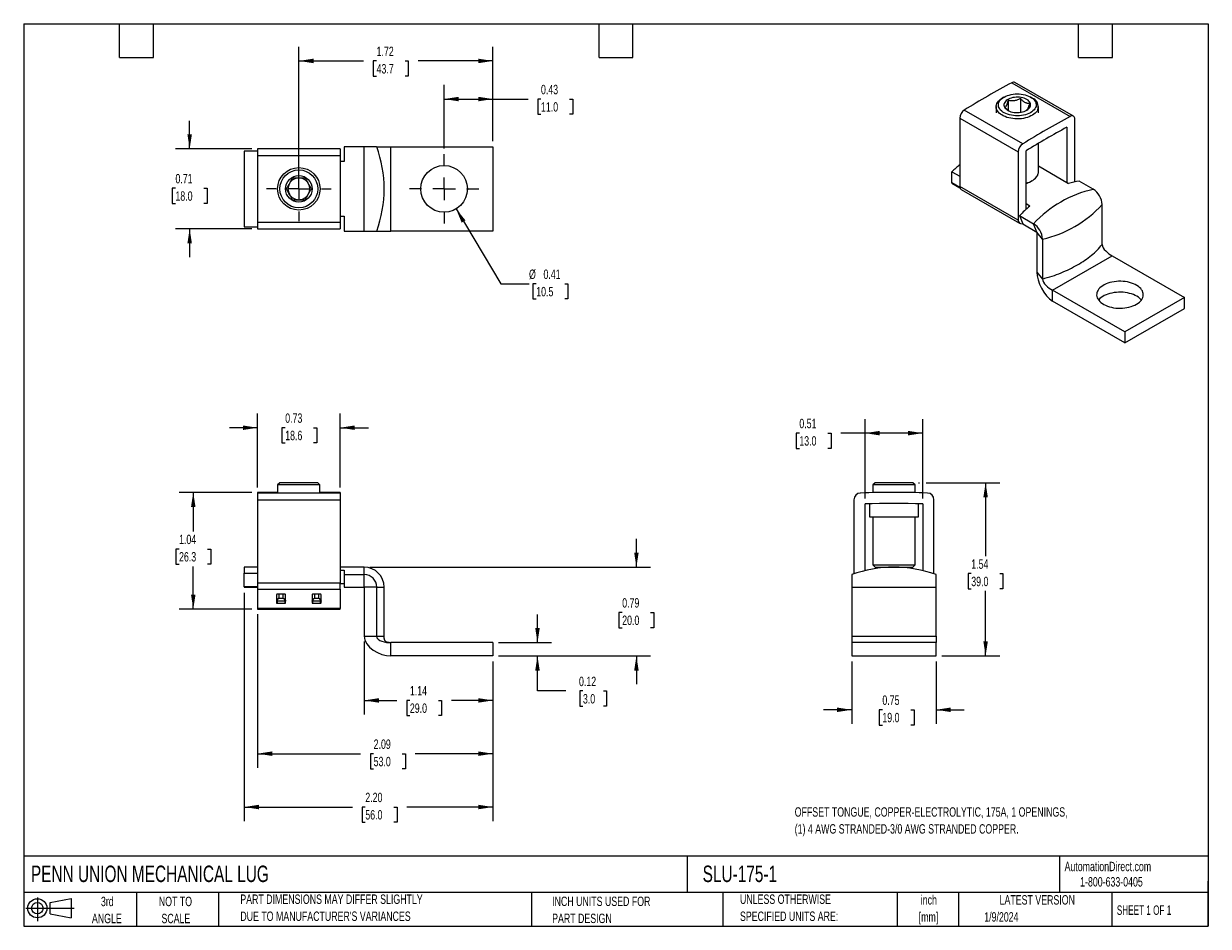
# Model space of a CAD drawing. Header units: inches. Extents: x 0.2 to 10.8, y 0.2 to 8.2.
import ezdxf

# ---------------------------------------------------------------- set-up
doc = ezdxf.new("R2010")
doc.units = ezdxf.units.IN
doc.header["$MEASUREMENT"] = 0
doc.linetypes.add('CENTERX2', pattern=[0.8, 0.5, -0.1, 0.1, -0.1])
doc.layers.add('CENTER', color=40, linetype='CENTERX2')
doc.layers.add('SLD-DEFPOINTS', color=7, linetype='Continuous')
doc.layers.add('DIMENSIONS', color=140, linetype='Continuous', lineweight=25)
doc.layers.add('TEXT', color=140, linetype='Continuous', lineweight=25)
doc.styles.add('SLDTEXTSTYLE0', font='TXT', dxfattribs={"width": 0.7})
doc.styles.add('SLDTEXTSTYLE1', font='TXT', dxfattribs={"width": 0.65})
doc.dimstyles.new('SLDDIMSTYLE0', dxfattribs={"dimtxt": 0.084961, "dimasz": 0.13, "dimexe": 0, "dimexo": 0.0625, "dimgap": 0.02124, "dimtad": 0, "dimtih": 1, "dimtoh": 1, "dimrnd": 1e-09, "dimdsep": 46, "dimtxsty": 'SLDTEXTSTYLE0', "dimsah": 1, "dimcen": 0.09, "dimadec": 0, "dimazin": 2, "dimtfac": 1, "dimtmove": 0, "dimatfit": 0, "dimfxl": 0, "dimfrac": 2, "dimtolj": 1, "dimtzin": 12, "dimarcsym": 0})
doc.dimstyles.new('SLDDIMSTYLE1', dxfattribs={"dimtxt": 0.084961, "dimasz": 0.13, "dimexe": 0, "dimexo": 0.0625, "dimgap": 0.02124, "dimtad": 0, "dimtih": 1, "dimtoh": 1, "dimrnd": 1e-09, "dimzin": 12, "dimdsep": 46, "dimtxsty": 'SLDTEXTSTYLE0', "dimsah": 1, "dimcen": 0.09, "dimadec": 0, "dimazin": 3, "dimtfac": 1, "dimtofl": 0, "dimtmove": 0, "dimatfit": 3, "dimfxl": 0, "dimfrac": 2, "dimtolj": 1, "dimtzin": 12, "dimarcsym": 0})
doc.dimstyles.new('SLDDIMSTYLE2', dxfattribs={"dimtxt": 0.084961, "dimasz": 0.13, "dimexe": 0, "dimexo": 0.0625, "dimgap": 0.02124, "dimtad": 0, "dimtih": 1, "dimtoh": 1, "dimrnd": 1e-09, "dimzin": 4, "dimdsep": 46, "dimtxsty": 'SLDTEXTSTYLE0', "dimsah": 1, "dimcen": 0.09, "dimadec": 0, "dimazin": 1, "dimtfac": 1, "dimtofl": 0, "dimtmove": 0, "dimatfit": 3, "dimfxl": 0, "dimfrac": 2, "dimtolj": 1, "dimtzin": 12, "dimarcsym": 0})
doc.dimstyles.new('SLDDIMSTYLE3', dxfattribs={"dimtxt": 0.084961, "dimasz": 0.13, "dimexe": 0, "dimexo": 0.0625, "dimgap": 0.02124, "dimtad": 0, "dimtih": 1, "dimtoh": 1, "dimrnd": 1e-09, "dimdsep": 46, "dimtxsty": 'SLDTEXTSTYLE0', "dimsah": 1, "dimcen": 0.09, "dimadec": 0, "dimazin": 2, "dimtfac": 1, "dimtofl": 0, "dimtmove": 0, "dimatfit": 3, "dimfxl": 0, "dimfrac": 2, "dimtolj": 1, "dimtzin": 12, "dimarcsym": 0})
doc.dimstyles.new('SLDDIMSTYLE4', dxfattribs={"dimtxt": 0.084961, "dimasz": 0.13, "dimexe": 0, "dimexo": 0.0625, "dimgap": 0.02124, "dimtad": 0, "dimtih": 1, "dimtoh": 1, "dimrnd": 1e-09, "dimdsep": 46, "dimtxsty": 'SLDTEXTSTYLE0', "dimsah": 1, "dimcen": 0, "dimadec": 0, "dimazin": 2, "dimtfac": 1, "dimtofl": 0, "dimtmove": 0, "dimatfit": 3, "dimfxl": 0, "dimfrac": 2, "dimtolj": 1, "dimtzin": 12, "dimarcsym": 0})

# ---------------------------------------------------------------- blocks, each defined once
blk = doc.blocks.new('Block11')
at = {"color": 7, "linetype": 'Continuous', "lineweight": 18}
for p, q in [((0, 0.113), (0.428, 0.113)), ((0.102, 0.209), (0.102, 0)), ((0.216, 0.164), (0.401, 0.198)), ((0.216, 0.063), (0.216, 0.164)), ((0.401, 0.198), (0.401, 0.029)), ((0.216, 0.063), (0.401, 0.029))]:
    blk.add_line(p, q, dxfattribs=at)
for radius in [0.0846, 0.0506]:
    blk.add_circle((0.102, 0.113), radius, dxfattribs=at)
blk = doc.blocks.new('Block12')
at = {"layer": 'SLD-DEFPOINTS'}
blk.add_blockref('Block11', (0, 0), dxfattribs=at)
blk = doc.blocks.new('_D')
at = {"layer": 'DIMENSIONS'}
for p, q in [((2.323, 4.14), (2.323, 4.794)), ((3.055, 4.14), (3.055, 4.794)), ((2.323, 4.669), (2.073, 4.669)), ((2.568, 4.669), (2.539, 4.669)), ((2.539, 4.669), (2.539, 4.534)), ((2.82, 4.669), (2.849, 4.669)), ((2.849, 4.669), (2.849, 4.534)), ((3.055, 4.669), (3.305, 4.669)), ((2.539, 4.534), (2.568, 4.534)), ((2.849, 4.534), (2.82, 4.534))]:
    blk.add_line(p, q, dxfattribs=at)
for points in [[(2.323, 4.669), (2.193, 4.689), (2.193, 4.649)], [(3.055, 4.669), (3.185, 4.649), (3.185, 4.689)]]:
    blk.add_solid(points, dxfattribs=at)
at = {"layer": 'DIMENSIONS', "char_height": 0.0833, "attachment_point": 1, "style": 'SLDTEXTSTYLE0'}
for s, insert in [('0.73', (2.568, 4.796)), ('18.6', (2.568, 4.642))]:
    blk.add_mtext(s, dxfattribs=dict(at, insert=insert))
blk = doc.blocks.new('_D_1')
at = {"layer": 'DIMENSIONS'}
for p, q in [((2.273, 4.096), (1.628, 4.096)), ((1.753, 4.096), (1.753, 3.748)), ((1.627, 3.594), (1.599, 3.594)), ((1.599, 3.594), (1.599, 3.459)), ((1.88, 3.594), (1.908, 3.594)), ((1.908, 3.594), (1.908, 3.459)), ((1.599, 3.459), (1.627, 3.459)), ((1.753, 3.06), (1.753, 3.44)), ((1.908, 3.459), (1.88, 3.459)), ((2.273, 3.06), (1.628, 3.06))]:
    blk.add_line(p, q, dxfattribs=at)
for points in [[(1.753, 4.096), (1.733, 3.966), (1.773, 3.966)], [(1.753, 3.06), (1.773, 3.19), (1.733, 3.19)]]:
    blk.add_solid(points, dxfattribs=at)
at = {"layer": 'DIMENSIONS', "char_height": 0.0833, "attachment_point": 1, "style": 'SLDTEXTSTYLE0'}
for s, insert in [('1.04', (1.627, 3.721)), ('26.3', (1.627, 3.567))]:
    blk.add_mtext(s, dxfattribs=dict(at, insert=insert))
blk = doc.blocks.new('_D_2')
at = {"layer": 'DIMENSIONS'}
for p, q in [((4.804, 2.764), (4.804, 3.014)), ((4.459, 2.764), (4.929, 2.764)), ((4.459, 2.646), (4.929, 2.646)), ((4.804, 2.336), (4.804, 2.646)), ((5.054, 2.336), (4.804, 2.336)), ((5.207, 2.336), (5.178, 2.336)), ((5.178, 2.336), (5.178, 2.201)), ((5.389, 2.336), (5.417, 2.336)), ((5.417, 2.336), (5.417, 2.201)), ((5.178, 2.201), (5.207, 2.201)), ((5.417, 2.201), (5.389, 2.201))]:
    blk.add_line(p, q, dxfattribs=at)
for points in [[(4.804, 2.764), (4.824, 2.894), (4.784, 2.894)], [(4.804, 2.646), (4.784, 2.516), (4.824, 2.516)]]:
    blk.add_solid(points, dxfattribs=at)
at = {"layer": 'DIMENSIONS', "char_height": 0.0833, "attachment_point": 1, "style": 'SLDTEXTSTYLE0'}
for s, insert in [('0.12', (5.172, 2.462)), ('3.0', (5.207, 2.308))]:
    blk.add_mtext(s, dxfattribs=dict(at, insert=insert))
blk = doc.blocks.new('_D_3')
at = {"layer": 'DIMENSIONS'}
for p, q in [((5.681, 3.433), (5.681, 3.683)), ((3.318, 3.433), (5.806, 3.433)), ((5.555, 3.031), (5.526, 3.031)), ((5.526, 3.031), (5.526, 2.896)), ((5.807, 3.031), (5.836, 3.031)), ((5.836, 3.031), (5.836, 2.896)), ((5.526, 2.896), (5.555, 2.896)), ((5.836, 2.896), (5.807, 2.896)), ((4.459, 2.646), (5.806, 2.646)), ((5.681, 2.646), (5.681, 2.396))]:
    blk.add_line(p, q, dxfattribs=at)
for points in [[(5.681, 3.433), (5.701, 3.563), (5.661, 3.563)], [(5.681, 2.646), (5.661, 2.516), (5.701, 2.516)]]:
    blk.add_solid(points, dxfattribs=at)
at = {"layer": 'DIMENSIONS', "char_height": 0.0833, "attachment_point": 1, "style": 'SLDTEXTSTYLE0'}
for s, insert in [('0.79', (5.555, 3.158)), ('20.0', (5.555, 3.004))]:
    blk.add_mtext(s, dxfattribs=dict(at, insert=insert))
blk = doc.blocks.new('_D_4')
at = {"layer": 'DIMENSIONS'}
for p, q in [((3.268, 2.773), (3.268, 2.127)), ((4.409, 2.596), (4.409, 2.127)), ((3.268, 2.252), (3.558, 2.252)), ((3.673, 2.252), (3.645, 2.252)), ((3.645, 2.252), (3.645, 2.117)), ((3.926, 2.252), (3.954, 2.252)), ((3.954, 2.252), (3.954, 2.117)), ((4.409, 2.252), (4.041, 2.252)), ((3.645, 2.117), (3.673, 2.117)), ((3.954, 2.117), (3.926, 2.117))]:
    blk.add_line(p, q, dxfattribs=at)
for points in [[(3.268, 2.252), (3.398, 2.232), (3.398, 2.272)], [(4.409, 2.252), (4.279, 2.272), (4.279, 2.232)]]:
    blk.add_solid(points, dxfattribs=at)
at = {"layer": 'DIMENSIONS', "char_height": 0.0833, "attachment_point": 1, "style": 'SLDTEXTSTYLE0'}
for s, insert in [('1.14', (3.673, 2.379)), ('29.0', (3.673, 2.225))]:
    blk.add_mtext(s, dxfattribs=dict(at, insert=insert))
blk = doc.blocks.new('_D_5')
at = {"layer": 'DIMENSIONS'}
for p, q in [((2.323, 3.018), (2.323, 1.655)), ((4.409, 2.596), (4.409, 1.655)), ((2.323, 1.78), (3.236, 1.78)), ((3.352, 1.78), (3.323, 1.78)), ((3.323, 1.78), (3.323, 1.645)), ((3.604, 1.78), (3.633, 1.78)), ((3.633, 1.78), (3.633, 1.645)), ((4.409, 1.78), (3.719, 1.78)), ((3.323, 1.645), (3.352, 1.645)), ((3.633, 1.645), (3.604, 1.645))]:
    blk.add_line(p, q, dxfattribs=at)
for points in [[(2.323, 1.78), (2.453, 1.76), (2.453, 1.8)], [(4.409, 1.78), (4.279, 1.8), (4.279, 1.76)]]:
    blk.add_solid(points, dxfattribs=at)
at = {"layer": 'DIMENSIONS', "char_height": 0.0833, "attachment_point": 1, "style": 'SLDTEXTSTYLE0'}
for s, insert in [('2.09', (3.352, 1.906)), ('53.0', (3.352, 1.752))]:
    blk.add_mtext(s, dxfattribs=dict(at, insert=insert))
blk = doc.blocks.new('_D_6')
at = {"layer": 'DIMENSIONS'}
for p, q in [((2.205, 3.206), (2.205, 1.182)), ((4.409, 2.596), (4.409, 1.182)), ((2.205, 1.307), (3.163, 1.307)), ((3.278, 1.307), (3.25, 1.307)), ((3.25, 1.307), (3.25, 1.172)), ((3.531, 1.307), (3.559, 1.307)), ((3.559, 1.307), (3.559, 1.172)), ((4.409, 1.307), (3.646, 1.307)), ((3.25, 1.172), (3.278, 1.172)), ((3.559, 1.172), (3.531, 1.172))]:
    blk.add_line(p, q, dxfattribs=at)
for points in [[(2.205, 1.307), (2.335, 1.287), (2.335, 1.327)], [(4.409, 1.307), (4.279, 1.327), (4.279, 1.287)]]:
    blk.add_solid(points, dxfattribs=at)
at = {"layer": 'DIMENSIONS', "char_height": 0.0833, "attachment_point": 1, "style": 'SLDTEXTSTYLE0'}
for s, insert in [('2.20', (3.278, 1.434)), ('56.0', (3.278, 1.28))]:
    blk.add_mtext(s, dxfattribs=dict(at, insert=insert))
blk = doc.blocks.new('_D_7')
at = {"layer": 'DIMENSIONS'}
for p, q in [((7.708, 4.043), (7.708, 4.746)), ((8.219, 4.043), (8.219, 4.746)), ((7.125, 4.621), (7.097, 4.621)), ((7.097, 4.621), (7.097, 4.486)), ((7.378, 4.621), (7.406, 4.621)), ((7.406, 4.621), (7.406, 4.486)), ((7.708, 4.621), (7.493, 4.621)), ((8.219, 4.621), (7.708, 4.621)), ((7.097, 4.486), (7.125, 4.486)), ((7.406, 4.486), (7.378, 4.486))]:
    blk.add_line(p, q, dxfattribs=at)
for points in [[(7.708, 4.621), (7.838, 4.601), (7.838, 4.641)], [(8.219, 4.621), (8.089, 4.641), (8.089, 4.601)]]:
    blk.add_solid(points, dxfattribs=at)
at = {"layer": 'DIMENSIONS', "char_height": 0.0833, "attachment_point": 1, "style": 'SLDTEXTSTYLE0'}
for s, insert in [('0.51', (7.125, 4.748)), ('13.0', (7.125, 4.594))]:
    blk.add_mtext(s, dxfattribs=dict(at, insert=insert))
blk = doc.blocks.new('_D_8')
at = {"layer": 'DIMENSIONS'}
for p, q in [((7.589, 2.596), (7.589, 2.044)), ((8.337, 2.596), (8.337, 2.044)), ((7.589, 2.169), (7.339, 2.169)), ((7.861, 2.169), (7.833, 2.169)), ((7.833, 2.169), (7.833, 2.034)), ((8.114, 2.169), (8.142, 2.169)), ((8.142, 2.169), (8.142, 2.034)), ((8.337, 2.169), (8.587, 2.169)), ((7.833, 2.034), (7.861, 2.034)), ((8.142, 2.034), (8.114, 2.034))]:
    blk.add_line(p, q, dxfattribs=at)
for points in [[(7.589, 2.169), (7.459, 2.189), (7.459, 2.149)], [(8.337, 2.169), (8.467, 2.149), (8.467, 2.189)]]:
    blk.add_solid(points, dxfattribs=at)
at = {"layer": 'DIMENSIONS', "char_height": 0.0833, "attachment_point": 1, "style": 'SLDTEXTSTYLE0'}
for s, insert in [('0.75', (7.861, 2.296)), ('19.0', (7.861, 2.142))]:
    blk.add_mtext(s, dxfattribs=dict(at, insert=insert))
blk = doc.blocks.new('_D_9')
at = {"layer": 'DIMENSIONS'}
for p, q in [((8.181, 4.181), (8.189, 4.181)), ((8.249, 4.181), (8.901, 4.181)), ((8.776, 4.181), (8.776, 3.53)), ((8.649, 3.376), (8.621, 3.376)), ((8.621, 3.376), (8.621, 3.241)), ((8.902, 3.376), (8.93, 3.376)), ((8.93, 3.376), (8.93, 3.241)), ((8.621, 3.241), (8.649, 3.241)), ((8.776, 2.646), (8.776, 3.222)), ((8.93, 3.241), (8.902, 3.241)), ((8.387, 2.646), (8.901, 2.646))]:
    blk.add_line(p, q, dxfattribs=at)
for points in [[(8.776, 4.181), (8.756, 4.051), (8.796, 4.051)], [(8.776, 2.646), (8.796, 2.776), (8.756, 2.776)]]:
    blk.add_solid(points, dxfattribs=at)
at = {"layer": 'DIMENSIONS', "char_height": 0.0833, "attachment_point": 1, "style": 'SLDTEXTSTYLE0'}
for s, insert in [('1.54', (8.649, 3.502)), ('39.0', (8.649, 3.348))]:
    blk.add_mtext(s, dxfattribs=dict(at, insert=insert))
blk = doc.blocks.new('_D_10')
at = {"layer": 'DIMENSIONS'}
for p, q in [((3.976, 7.143), (3.976, 7.707)), ((4.409, 7.21), (4.409, 7.707)), ((3.976, 7.582), (4.409, 7.582)), ((4.409, 7.582), (4.72, 7.582)), ((4.835, 7.582), (4.807, 7.582)), ((4.807, 7.582), (4.807, 7.447)), ((5.088, 7.582), (5.116, 7.582)), ((5.116, 7.582), (5.116, 7.447)), ((4.807, 7.447), (4.835, 7.447)), ((5.116, 7.447), (5.088, 7.447))]:
    blk.add_line(p, q, dxfattribs=at)
for points in [[(3.976, 7.582), (4.106, 7.562), (4.106, 7.602)], [(4.409, 7.582), (4.279, 7.602), (4.279, 7.562)]]:
    blk.add_solid(points, dxfattribs=at)
at = {"layer": 'DIMENSIONS', "char_height": 0.0833, "attachment_point": 1, "style": 'SLDTEXTSTYLE0'}
for s, insert in [('0.43', (4.835, 7.708)), ('11.0', (4.835, 7.554))]:
    blk.add_mtext(s, dxfattribs=dict(at, insert=insert))
blk = doc.blocks.new('_D_11')
at = {"layer": 'DIMENSIONS'}
for p, q in [((2.689, 6.836), (2.689, 8.045)), ((4.409, 7.21), (4.409, 8.045)), ((2.689, 7.92), (3.263, 7.92)), ((3.378, 7.92), (3.349, 7.92)), ((3.349, 7.92), (3.349, 7.785)), ((3.63, 7.92), (3.659, 7.92)), ((3.659, 7.92), (3.659, 7.785)), ((4.409, 7.92), (3.745, 7.92)), ((3.349, 7.785), (3.378, 7.785)), ((3.659, 7.785), (3.63, 7.785))]:
    blk.add_line(p, q, dxfattribs=at)
for points in [[(2.689, 7.92), (2.819, 7.9), (2.819, 7.94)], [(4.409, 7.92), (4.279, 7.94), (4.279, 7.9)]]:
    blk.add_solid(points, dxfattribs=at)
at = {"layer": 'DIMENSIONS', "char_height": 0.0833, "attachment_point": 1, "style": 'SLDTEXTSTYLE0'}
for s, insert in [('1.72', (3.378, 8.046)), ('43.7', (3.378, 7.892))]:
    blk.add_mtext(s, dxfattribs=dict(at, insert=insert))
blk = doc.blocks.new('_D_12')
at = {"layer": 'DIMENSIONS'}
for p, q in [((4.082, 6.609), (4.479, 5.945)), ((4.479, 5.945), (4.729, 5.945)), ((4.793, 5.945), (4.764, 5.945)), ((4.764, 5.945), (4.764, 5.81)), ((5.045, 5.945), (5.074, 5.945)), ((5.074, 5.945), (5.074, 5.81)), ((4.764, 5.81), (4.793, 5.81)), ((5.074, 5.81), (5.045, 5.81))]:
    blk.add_line(p, q, dxfattribs=at)
blk.add_solid([(4.082, 6.609), (4.132, 6.487), (4.166, 6.507)], dxfattribs=at)
at = {"layer": 'DIMENSIONS', "char_height": 0.0833, "attachment_point": 1, "style": 'SLDTEXTSTYLE0'}
for s, insert in [('%%c', (4.729, 6.071)), ('0.41', (4.857, 6.071)), ('10.5', (4.793, 5.917))]:
    blk.add_mtext(s, dxfattribs=dict(at, insert=insert))
blk = doc.blocks.new('_D_13')
at = {"layer": 'DIMENSIONS'}
for p, q in [((1.721, 7.14), (1.721, 7.39)), ((2.273, 7.14), (1.596, 7.14)), ((1.595, 6.792), (1.566, 6.792)), ((1.566, 6.792), (1.566, 6.657)), ((1.847, 6.792), (1.876, 6.792)), ((1.876, 6.792), (1.876, 6.657)), ((1.566, 6.657), (1.595, 6.657)), ((1.876, 6.657), (1.847, 6.657)), ((2.273, 6.432), (1.596, 6.432)), ((1.721, 6.432), (1.721, 6.182))]:
    blk.add_line(p, q, dxfattribs=at)
for points in [[(1.721, 7.14), (1.741, 7.27), (1.701, 7.27)], [(1.721, 6.432), (1.701, 6.302), (1.741, 6.302)]]:
    blk.add_solid(points, dxfattribs=at)
at = {"layer": 'DIMENSIONS', "char_height": 0.0833, "attachment_point": 1, "style": 'SLDTEXTSTYLE0'}
for s, insert in [('0.71', (1.595, 6.918)), ('18.0', (1.595, 6.764))]:
    blk.add_mtext(s, dxfattribs=dict(at, insert=insert))
blk = doc.blocks.new('SW_CENTERMARKSYMBOL_0')
at = {"layer": 'CENTER', "color": 0}
for p, q in [((0, 0.2), (0, 0.307)), ((-0.2, 0), (-0.307, 0)), ((0, 0), (-0.1, 0)), ((0, 0), (0, 0.1)), ((0, 0), (0, -0.1)), ((0, 0), (0.1, 0)), ((0.2, 0), (0.307, 0)), ((0, -0.2), (0, -0.307))]:
    blk.add_line(p, q, dxfattribs=at)
blk = doc.blocks.new('SW_CENTERMARKSYMBOL_1')
at = {"layer": 'CENTER', "color": 0}
for p, q in [((0, 0.2), (0, 0.2875)), ((-0.2, 0), (-0.2875, 0)), ((0, 0), (-0.1, 0)), ((0, 0), (0, 0.1)), ((0, 0), (0, -0.1)), ((0, 0), (0.1, 0)), ((0.2, 0), (0.2875, 0)), ((0, -0.2), (0, -0.2875))]:
    blk.add_line(p, q, dxfattribs=at)

msp = doc.modelspace()

# ---------------------------------------------------------------- linework, layer by layer
for p, q in [((9.008, 7.727), (9.526, 7.428)), ((9.554, 7.43), (9.036, 7.729)), ((8.938, 7.599), (8.924, 7.591)), ((8.978, 7.481), (8.978, 7.571)), ((9.086, 7.587), (9.086, 7.464)), ((9.189, 7.591), (9.175, 7.599)), ((9.105, 7.185), (8.587, 7.484)), ((8.869, 7.515), (8.869, 7.46)), ((9.244, 7.46), (9.244, 7.515)), ((8.547, 7.413), (9.065, 7.114)), ((8.547, 7.413), (8.547, 6.808)), ((9.566, 6.847), (9.566, 7.403)), ((9.497, 7.332), (9.497, 6.841)), ((3.055, 7.14), (2.323, 7.14)), ((2.323, 7.14), (2.323, 7.083)), ((3.055, 7.14), (3.055, 7.083)), ((3.09, 7.16), (3.09, 7.028)), ((3.268, 7.16), (3.09, 7.16)), ((3.268, 6.412), (3.268, 7.16)), ((3.378, 7.16), (3.268, 7.16)), ((3.504, 6.412), (3.504, 7.16)), ((3.504, 7.16), (4.409, 7.16)), ((4.409, 7.16), (4.409, 6.412)), ((9.244, 6.936), (9.244, 7.189)), ((2.205, 7.121), (2.205, 6.451)), ((2.323, 7.121), (2.205, 7.121)), ((2.323, 7.083), (3.055, 7.083)), ((2.323, 7.083), (2.323, 6.488)), ((3.055, 7.083), (3.055, 6.488)), ((9.065, 7.114), (9.065, 6.509)), ((9.135, 6.605), (9.135, 7.123)), ((3.09, 7.028), (3.055, 7.028)), ((8.478, 6.938), (8.547, 6.898)), ((8.478, 6.839), (8.478, 6.938)), ((9.512, 6.832), (9.244, 6.987)), ((8.548, 6.798), (8.478, 6.839)), ((8.478, 6.839), (8.478, 6.837)), ((8.478, 6.837), (8.549, 6.796)), ((9.175, 6.851), (9.189, 6.859)), ((9.73, 6.782), (9.605, 6.854)), ((9.065, 6.509), (8.547, 6.808)), ((8.559, 6.781), (9.077, 6.482)), ((9.135, 6.655), (9.169, 6.635)), ((9.809, 6.293), (9.809, 6.646)), ((3.055, 6.544), (3.09, 6.544)), ((3.09, 6.544), (3.09, 6.412)), ((9.076, 6.549), (9.201, 6.477)), ((9.076, 6.549), (9.105, 6.475)), ((2.205, 6.451), (2.323, 6.451)), ((3.055, 6.488), (2.323, 6.488)), ((2.323, 6.488), (2.323, 6.432)), ((2.323, 6.432), (3.055, 6.432)), ((3.055, 6.488), (3.055, 6.432)), ((3.09, 6.412), (3.268, 6.412)), ((3.268, 6.412), (3.378, 6.412)), ((4.409, 6.412), (3.504, 6.412)), ((9.086, 6.479), (9.104, 6.477)), ((9.105, 6.475), (9.23, 6.403)), ((9.23, 6.403), (9.201, 6.477)), ((9.28, 6.341), (9.23, 6.403)), ((9.23, 6.403), (9.23, 6.049)), ((9.28, 6.341), (9.28, 5.987)), ((9.368, 5.888), (9.897, 6.193)), ((9.897, 6.193), (10.538, 5.824)), ((9.23, 6.049), (9.28, 5.987)), ((9.368, 5.792), (9.368, 5.888)), ((10.009, 5.518), (9.368, 5.888)), ((10.009, 5.422), (9.368, 5.792)), ((10.538, 5.824), (10.009, 5.518)), ((10.538, 5.727), (10.538, 5.824)), ((10.009, 5.422), (10.538, 5.727)), ((10.009, 5.518), (10.009, 5.422)), ((2.501, 4.096), (2.323, 4.096)), ((2.323, 4.096), (2.323, 4.09)), ((2.521, 4.181), (2.501, 4.162)), ((2.501, 4.162), (2.501, 4.096)), ((2.876, 4.162), (2.501, 4.162)), ((2.543, 4.181), (2.521, 4.181)), ((2.857, 4.181), (2.543, 4.181)), ((2.876, 4.162), (2.857, 4.181)), ((2.876, 4.096), (2.876, 4.162)), ((3.055, 4.096), (2.876, 4.096)), ((3.055, 4.096), (3.055, 4.09)), ((7.796, 4.181), (7.776, 4.162)), ((7.776, 4.162), (7.776, 4.094)), ((8.057, 4.162), (7.776, 4.162)), ((8.131, 4.181), (7.796, 4.181)), ((8.151, 4.162), (8.057, 4.162)), ((8.151, 4.162), (8.131, 4.181)), ((8.151, 4.094), (8.151, 4.162)), ((3.055, 4.09), (2.323, 4.09)), ((2.323, 4.09), (2.323, 4.031)), ((2.323, 4.031), (3.055, 4.031)), ((2.323, 4.031), (2.323, 3.29)), ((3.055, 4.09), (3.055, 4.031)), ((3.055, 4.031), (3.055, 3.29)), ((7.609, 4.031), (7.609, 3.374)), ((7.708, 3.403), (7.708, 3.993)), ((7.747, 3.994), (7.747, 3.879)), ((8.18, 3.879), (8.18, 3.994)), ((8.219, 3.993), (8.219, 3.403)), ((8.318, 3.374), (8.318, 4.031)), ((7.747, 3.879), (8.18, 3.879)), ((7.776, 3.879), (7.776, 3.453)), ((8.151, 3.453), (8.151, 3.879)), ((2.323, 3.433), (2.205, 3.433)), ((2.205, 3.433), (2.205, 3.381)), ((2.205, 3.381), (2.323, 3.381)), ((2.205, 3.259), (2.205, 3.381)), ((3.268, 3.433), (3.055, 3.433)), ((3.055, 3.406), (3.09, 3.406)), ((3.09, 3.406), (3.09, 3.367)), ((3.09, 3.367), (3.09, 3.256)), ((3.09, 3.367), (3.268, 3.367)), ((3.268, 3.367), (3.268, 3.433)), ((3.268, 3.256), (3.268, 3.367)), ((7.589, 3.367), (7.589, 3.256)), ((7.776, 3.453), (7.796, 3.433)), ((7.776, 3.453), (8.057, 3.453)), ((7.796, 3.433), (8.047, 3.433)), ((8.047, 3.433), (8.131, 3.433)), ((8.057, 3.453), (8.151, 3.453)), ((8.131, 3.433), (8.151, 3.453)), ((8.337, 3.256), (8.337, 3.367)), ((2.205, 3.259), (2.205, 3.256)), ((2.323, 3.259), (2.205, 3.259)), ((2.205, 3.256), (2.323, 3.256)), ((3.055, 3.29), (2.323, 3.29)), ((2.323, 3.29), (2.323, 3.239)), ((3.055, 3.239), (3.055, 3.29)), ((3.09, 3.284), (3.055, 3.284)), ((3.09, 3.256), (3.268, 3.256)), ((3.268, 3.256), (3.268, 2.823)), ((3.378, 3.256), (3.268, 3.256)), ((3.378, 3.256), (3.378, 2.823)), ((3.378, 3.256), (3.445, 3.256)), ((3.445, 2.823), (3.445, 3.256)), ((7.589, 3.256), (7.589, 2.823)), ((7.589, 3.256), (8.337, 3.256)), ((8.337, 2.823), (8.337, 3.256)), ((2.323, 3.239), (3.055, 3.239)), ((2.323, 3.239), (2.323, 3.068)), ((2.492, 3.191), (2.492, 3.116)), ((2.567, 3.193), (2.496, 3.193)), ((2.512, 3.193), (2.512, 3.158)), ((2.512, 3.158), (2.551, 3.158)), ((2.551, 3.158), (2.551, 3.193)), ((2.571, 3.116), (2.571, 3.191)), ((2.807, 3.191), (2.807, 3.116)), ((2.882, 3.193), (2.811, 3.193)), ((2.827, 3.193), (2.827, 3.158)), ((2.827, 3.158), (2.866, 3.158)), ((2.866, 3.158), (2.866, 3.193)), ((2.886, 3.116), (2.886, 3.191)), ((3.055, 3.239), (3.055, 3.068)), ((3.055, 3.068), (2.323, 3.068)), ((2.323, 3.068), (2.323, 3.06)), ((2.323, 3.06), (3.055, 3.06)), ((2.496, 3.131), (2.496, 3.114)), ((2.567, 3.131), (2.496, 3.131)), ((2.496, 3.114), (2.567, 3.114)), ((2.567, 3.114), (2.567, 3.131)), ((2.811, 3.131), (2.811, 3.114)), ((2.882, 3.131), (2.811, 3.131)), ((2.811, 3.114), (2.882, 3.114)), ((2.882, 3.114), (2.882, 3.131)), ((3.055, 3.06), (3.055, 3.068)), ((3.268, 2.823), (3.378, 2.823)), ((3.504, 2.646), (3.504, 2.764)), ((4.409, 2.764), (3.504, 2.764)), ((4.409, 2.764), (4.409, 2.646)), ((7.589, 2.764), (7.589, 2.646)), ((8.337, 2.764), (7.589, 2.764)), ((8.337, 2.646), (8.337, 2.764)), ((4.409, 2.646), (3.504, 2.646)), ((7.589, 2.646), (8.337, 2.646))]:
    msp.add_line(p, q)
at = {"flags": 128}
for points in [[(9.238, 7.487), (9.232, 7.476), (9.224, 7.466), (9.215, 7.457), (9.204, 7.448), (9.191, 7.439), (9.178, 7.432), (9.162, 7.425), (9.146, 7.419), (9.129, 7.415), (9.111, 7.411), (9.093, 7.408), (9.074, 7.407), (9.055, 7.406), (9.036, 7.407), (9.017, 7.409), (8.999, 7.412), (8.981, 7.415), (8.964, 7.42), (8.948, 7.426), (8.933, 7.433), (8.92, 7.441), (8.907, 7.449), (8.897, 7.458), (8.888, 7.468), (8.88, 7.478), (8.875, 7.488), (8.871, 7.499), (8.869, 7.51), (8.87, 7.521), (8.872, 7.532), (8.876, 7.543), (8.881, 7.553), (8.889, 7.563), (8.898, 7.573), (8.909, 7.582), (8.922, 7.59), (8.924, 7.591)], [(8.895, 7.556), (8.9, 7.566), (8.908, 7.575), (8.917, 7.584), (8.928, 7.593), (8.94, 7.6), (8.954, 7.607), (8.969, 7.613), (8.985, 7.618), (9.002, 7.622), (9.019, 7.625), (9.037, 7.627), (9.055, 7.627), (9.073, 7.627), (9.091, 7.625), (9.109, 7.623), (9.126, 7.619), (9.142, 7.614), (9.157, 7.608), (9.171, 7.602), (9.184, 7.594), (9.195, 7.586), (9.204, 7.577), (9.212, 7.567), (9.218, 7.557), (9.222, 7.547), (9.224, 7.537), (9.224, 7.526), (9.223, 7.516), (9.219, 7.506), (9.213, 7.496), (9.206, 7.486), (9.196, 7.477), (9.186, 7.469), (9.173, 7.461), (9.159, 7.454), (9.144, 7.448), (9.129, 7.443), (9.112, 7.439), (9.094, 7.436), (9.076, 7.434), (9.058, 7.434), (9.04, 7.434), (9.022, 7.436), (9.005, 7.439), (8.988, 7.442), (8.971, 7.447), (8.956, 7.453), (8.942, 7.46), (8.93, 7.467), (8.919, 7.476), (8.909, 7.484), (8.901, 7.494), (8.895, 7.504), (8.891, 7.514), (8.889, 7.524), (8.889, 7.535), (8.891, 7.545), (8.895, 7.556)], [(9.171, 7.513), (9.174, 7.522), (9.175, 7.53), (9.174, 7.539), (9.171, 7.548), (9.166, 7.556), (9.16, 7.564), (9.152, 7.571), (9.142, 7.578), (9.131, 7.584), (9.118, 7.589), (9.105, 7.593), (9.091, 7.596), (9.076, 7.598), (9.061, 7.599), (9.046, 7.599), (9.031, 7.597), (9.016, 7.595), (9.003, 7.591), (8.99, 7.587), (8.978, 7.581), (8.967, 7.575), (8.958, 7.568), (8.951, 7.561), (8.945, 7.552), (8.941, 7.544), (8.939, 7.535), (8.939, 7.527), (8.941, 7.518), (8.944, 7.509), (8.95, 7.501), (8.957, 7.494), (8.966, 7.487), (8.977, 7.48), (8.989, 7.475), (9.001, 7.47), (9.015, 7.467), (9.03, 7.464), (9.045, 7.463), (9.06, 7.462), (9.075, 7.463), (9.09, 7.465), (9.104, 7.468), (9.117, 7.472), (9.13, 7.477), (9.141, 7.483), (9.151, 7.49), (9.159, 7.497), (9.166, 7.505), (9.171, 7.513)], [(10.113, 5.763), (10.127, 5.772), (10.139, 5.781), (10.149, 5.791), (10.157, 5.801), (10.164, 5.812), (10.169, 5.823), (10.172, 5.835), (10.174, 5.846), (10.173, 5.858), (10.17, 5.869), (10.166, 5.881), (10.159, 5.891), (10.151, 5.902), (10.141, 5.912), (10.13, 5.921), (10.117, 5.93), (10.102, 5.938), (10.086, 5.945), (10.07, 5.951), (10.052, 5.957), (10.033, 5.961), (10.014, 5.964), (9.994, 5.966), (9.975, 5.967), (9.955, 5.967), (9.935, 5.966), (9.915, 5.963), (9.896, 5.96), (9.878, 5.955), (9.86, 5.95), (9.844, 5.943), (9.828, 5.936), (9.814, 5.928), (9.801, 5.919), (9.79, 5.91), (9.781, 5.899), (9.773, 5.889), (9.767, 5.878), (9.763, 5.866), (9.761, 5.855), (9.76, 5.843), (9.762, 5.832), (9.766, 5.821), (9.771, 5.81), (9.779, 5.799), (9.788, 5.789), (9.798, 5.779), (9.811, 5.77), (9.824, 5.761), (9.84, 5.754), (9.856, 5.747), (9.873, 5.741), (9.891, 5.737), (9.91, 5.733), (9.93, 5.73), (9.95, 5.729), (9.97, 5.728), (9.989, 5.729), (10.009, 5.731), (10.029, 5.734), (10.047, 5.738), (10.065, 5.743), (10.082, 5.749), (10.098, 5.756), (10.113, 5.763)], [(10.156, 5.8), (10.151, 5.806), (10.141, 5.816), (10.13, 5.825), (10.117, 5.834), (10.102, 5.842), (10.086, 5.849), (10.07, 5.855), (10.052, 5.86), (10.033, 5.864), (10.014, 5.868), (9.994, 5.87), (9.975, 5.871), (9.955, 5.87), (9.935, 5.869), (9.915, 5.867), (9.896, 5.863), (9.878, 5.859), (9.86, 5.853), (9.844, 5.847), (9.828, 5.84), (9.814, 5.832), (9.801, 5.823), (9.79, 5.813), (9.781, 5.803), (9.778, 5.8)], [(2.496, 3.193), (2.495, 3.193), (2.494, 3.193), (2.494, 3.193), (2.493, 3.192), (2.493, 3.192), (2.492, 3.192), (2.492, 3.191), (2.492, 3.191)], [(2.571, 3.191), (2.571, 3.191), (2.57, 3.192), (2.57, 3.192), (2.57, 3.192), (2.569, 3.193), (2.568, 3.193), (2.568, 3.193), (2.567, 3.193)], [(2.811, 3.193), (2.81, 3.193), (2.809, 3.193), (2.809, 3.193), (2.808, 3.192), (2.808, 3.192), (2.807, 3.192), (2.807, 3.191), (2.807, 3.191)], [(2.886, 3.191), (2.886, 3.191), (2.885, 3.192), (2.885, 3.192), (2.885, 3.192), (2.884, 3.193), (2.883, 3.193), (2.883, 3.193), (2.882, 3.193)], [(2.492, 3.133), (2.492, 3.133), (2.492, 3.133), (2.493, 3.132), (2.493, 3.132), (2.494, 3.132), (2.494, 3.131), (2.495, 3.131), (2.496, 3.131)], [(2.492, 3.116), (2.492, 3.116), (2.492, 3.115), (2.493, 3.115), (2.493, 3.115), (2.494, 3.115), (2.494, 3.114), (2.495, 3.114), (2.496, 3.114)], [(2.567, 3.131), (2.568, 3.131), (2.568, 3.131), (2.569, 3.132), (2.57, 3.132), (2.57, 3.132), (2.57, 3.133), (2.571, 3.133), (2.571, 3.133)], [(2.567, 3.114), (2.568, 3.114), (2.568, 3.114), (2.569, 3.115), (2.57, 3.115), (2.57, 3.115), (2.57, 3.115), (2.571, 3.116), (2.571, 3.116)], [(2.807, 3.133), (2.807, 3.133), (2.807, 3.133), (2.808, 3.132), (2.808, 3.132), (2.809, 3.132), (2.809, 3.131), (2.81, 3.131), (2.811, 3.131)], [(2.807, 3.116), (2.807, 3.116), (2.807, 3.115), (2.808, 3.115), (2.808, 3.115), (2.809, 3.115), (2.809, 3.114), (2.81, 3.114), (2.811, 3.114)], [(2.882, 3.131), (2.883, 3.131), (2.883, 3.131), (2.884, 3.132), (2.885, 3.132), (2.885, 3.132), (2.885, 3.133), (2.886, 3.133), (2.886, 3.133)], [(2.882, 3.114), (2.883, 3.114), (2.883, 3.114), (2.884, 3.115), (2.885, 3.115), (2.885, 3.115), (2.885, 3.115), (2.886, 3.116), (2.886, 3.116)]]:
    msp.add_lwpolyline(points, dxfattribs=at)
for centre, radius in [((2.689, 6.786), 0.188), ((2.689, 6.786), 0.168), ((3.976, 6.786), 0.207), ((2.689, 6.786), 0.118)]:
    msp.add_circle(centre, radius)
for centre, radius, start, end in [((12.506, 1.182), 7.421, 118.1216, 121.873), ((9.024, 7.703), 0.0287, 64.9817, 123.3978), ((9.16, 7.514), 0.0824, 340.4965, 69.2862), ((8.638, 7.409), 0.0912, 123.9522, 177.2981), ((13.024, 0.883), 7.421, 118.1216, 121.873), ((9.541, 7.408), 0.0255, 350.3003, 125.9396), ((12.978, 0.883), 7.329, 118.3636, 121.631), ((2.356, 6.786), 1.089, 339.9139, 20.0861), ((9.156, 7.11), 0.0912, 123.9522, 177.2981), ((9.463, 5.902), 1.43, 129.8414, 133.5783), ((9.178, 6.936), 0.066, 334.5706, 359.7358), ((2.689, 6.786), 0.0965, 150, 210), ((2.689, 6.786), 0.0965, 90, 150), ((2.689, 6.786), 0.0965, 30, 90), ((2.689, 6.786), 0.0965, 330, 30), ((9.108, 6.988), 0.153, 280.168, 328.4752), ((9.08, 7.018), 0.192, 286.397, 299.6281), ((9.705, 6.224), 0.638, 98.9715, 107.5838), ((2.689, 6.786), 0.0965, 210, 270), ((2.689, 6.786), 0.0965, 270, 330), ((8.575, 6.804), 0.0282, 172.6245, 236.0633), ((9.948, 5.794), 1.011, 102.4234, 137.5712), ((9.639, 6.639), 0.17, 2.4871, 57.5129), ((10.117, 5.509), 1.471, 130.1043, 135.0367), ((9.062, 7.329), 1.012, 282.4261, 317.5685), ((9.091, 6.505), 0.026, 170.7481, 259.4532), ((9.11, 6.334), 0.17, 2.4873, 57.5127), ((7.963, -3.778), 7.874, 87.8347, 92.1653), ((7.668, 4.031), 0.0591, 92.1653, 180), ((7.963, -3.778), 7.776, 88.114, 91.886), ((8.259, 4.031), 0.0591, 0, 87.8347), ((3.268, 3.256), 0.177, 0, 90), ((3.268, 3.256), 0.111, 0, 90), ((7.963, 2.344), 1.089, 69.9139, 110.0861)]:
    msp.add_arc(centre, radius, start, end)
for points, knots in [([(8.949, 7.508), (8.951, 7.51), (8.954, 7.512), (8.958, 7.518), (8.961, 7.522), (8.966, 7.533), (8.968, 7.539), (8.973, 7.554), (8.976, 7.562), (8.978, 7.571)], [0, 0, 0, 0, 0.25, 0.25, 0.5, 0.5, 0.75, 0.75, 1, 1, 1, 1]), ([(9.086, 7.587), (9.077, 7.582), (9.069, 7.578), (9.055, 7.573), (9.051, 7.571), (9.041, 7.569), (9.037, 7.567), (9.023, 7.565), (9.013, 7.565), (8.995, 7.567), (8.986, 7.568), (8.978, 7.571)], [0, 0, 0, 0, 0.25, 0.25, 0.375, 0.375, 0.5, 0.5, 0.75, 0.75, 1, 1, 1, 1]), ([(9.164, 7.542), (9.158, 7.542), (9.152, 7.542), (9.142, 7.545), (9.139, 7.546), (9.132, 7.549), (9.128, 7.55), (9.118, 7.556), (9.111, 7.561), (9.098, 7.573), (9.092, 7.58), (9.086, 7.587)], [0, 0, 0, 0, 0.25, 0.25, 0.375, 0.375, 0.5, 0.5, 0.75, 0.75, 1, 1, 1, 1]), ([(8.949, 7.508), (8.954, 7.502), (8.965, 7.491), (8.976, 7.483), (8.981, 7.479)], [0, 0, 0, 0, 0.531709, 1, 1, 1, 1]), ([(9.164, 7.542), (9.162, 7.533), (9.16, 7.525), (9.155, 7.511), (9.152, 7.504), (9.147, 7.493), (9.145, 7.489), (9.14, 7.483), (9.138, 7.481), (9.135, 7.48)], [0, 0, 0, 0, 0.25, 0.25, 0.5, 0.5, 0.75, 0.75, 1, 1, 1, 1]), ([(2.633, 6.882), (2.629, 6.875), (2.624, 6.867), (2.617, 6.855), (2.615, 6.851), (2.61, 6.843), (2.608, 6.839), (2.601, 6.826), (2.596, 6.818), (2.586, 6.801), (2.582, 6.794), (2.577, 6.786)], [0, 0, 0, 0, 0.25, 0.25, 0.375, 0.375, 0.5, 0.5, 0.75, 0.75, 1, 1, 1, 1]), ([(2.745, 6.882), (2.736, 6.882), (2.727, 6.882), (2.713, 6.882), (2.708, 6.882), (2.699, 6.882), (2.694, 6.882), (2.679, 6.882), (2.67, 6.882), (2.651, 6.882), (2.642, 6.882), (2.633, 6.882)], [0, 0, 0, 0, 0.25, 0.25, 0.375, 0.375, 0.5, 0.5, 0.75, 0.75, 1, 1, 1, 1]), ([(2.745, 6.882), (2.749, 6.875), (2.753, 6.867), (2.763, 6.851), (2.767, 6.843), (2.777, 6.826), (2.782, 6.818), (2.791, 6.801), (2.796, 6.794), (2.8, 6.786)], [0, 0, 0, 0, 0.25, 0.25, 0.5, 0.5, 0.75, 0.75, 1, 1, 1, 1]), ([(2.633, 6.689), (2.629, 6.697), (2.624, 6.705), (2.615, 6.721), (2.61, 6.729), (2.6, 6.746), (2.596, 6.754), (2.586, 6.77), (2.582, 6.778), (2.577, 6.786)], [0, 0, 0, 0, 0.25, 0.25, 0.5, 0.5, 0.75, 0.75, 1, 1, 1, 1]), ([(2.745, 6.689), (2.749, 6.697), (2.753, 6.705), (2.76, 6.717), (2.763, 6.721), (2.767, 6.729), (2.77, 6.733), (2.777, 6.746), (2.782, 6.754), (2.791, 6.771), (2.796, 6.778), (2.8, 6.786)], [0, 0, 0, 0, 0.25, 0.25, 0.375, 0.375, 0.5, 0.5, 0.75, 0.75, 1, 1, 1, 1]), ([(2.633, 6.689), (2.642, 6.689), (2.651, 6.689), (2.665, 6.689), (2.669, 6.689), (2.679, 6.689), (2.684, 6.689), (2.698, 6.689), (2.708, 6.689), (2.727, 6.689), (2.736, 6.689), (2.745, 6.689)], [0, 0, 0, 0, 0.25, 0.25, 0.375, 0.375, 0.5, 0.5, 0.75, 0.75, 1, 1, 1, 1]), ([(9.28, 5.987), (9.338, 6.003), (9.393, 6.021), (9.497, 6.063), (9.546, 6.087), (9.636, 6.139), (9.677, 6.167), (9.75, 6.227), (9.782, 6.259), (9.809, 6.293)], [0, 0, 0, 0, 0.25, 0.25, 0.5, 0.5, 0.75, 0.75, 1, 1, 1, 1]), ([(2.512, 3.158), (2.511, 3.158), (2.509, 3.157), (2.507, 3.156), (2.506, 3.155), (2.504, 3.154), (2.501, 3.151), (2.498, 3.148), (2.495, 3.144), (2.493, 3.14), (2.492, 3.137), (2.492, 3.134), (2.492, 3.133)], [0, 0, 0, 0, 0.08368, 0.155973, 0.216881, 0.266407, 0.412681, 0.539318, 0.666524, 0.78449, 0.894948, 1, 1, 1, 1]), ([(2.512, 3.158), (2.508, 3.156), (2.503, 3.151), (2.498, 3.141), (2.496, 3.136), (2.496, 3.131)], [0, 0, 0, 0, 0.5, 0.5, 1, 1, 1, 1]), ([(2.551, 3.158), (2.556, 3.156), (2.561, 3.152), (2.569, 3.143), (2.571, 3.138), (2.571, 3.133)], [0, 0, 0, 0, 0.5, 0.5, 1, 1, 1, 1]), ([(2.551, 3.158), (2.552, 3.158), (2.553, 3.157), (2.554, 3.156), (2.556, 3.155), (2.558, 3.153), (2.56, 3.15), (2.562, 3.146), (2.564, 3.142), (2.566, 3.138), (2.567, 3.135), (2.567, 3.132), (2.567, 3.131)], [0, 0, 0, 0, 0.0836795, 0.1559731, 0.2168813, 0.2664073, 0.4126809, 0.5393184, 0.6665236, 0.7844902, 0.8949483, 1, 1, 1, 1]), ([(2.807, 3.133), (2.807, 3.138), (2.809, 3.143), (2.816, 3.152), (2.821, 3.156), (2.827, 3.158)], [0, 0, 0, 0, 0.5, 0.5, 1, 1, 1, 1]), ([(2.813, 3.141), (2.813, 3.142), (2.814, 3.144), (2.815, 3.146), (2.817, 3.149), (2.819, 3.152), (2.822, 3.155), (2.825, 3.157), (2.827, 3.158)], [0, 0, 0, 0, 0.106208, 0.220913, 0.344525, 0.47737, 0.693052, 1, 1, 1, 1]), ([(2.866, 3.158), (2.871, 3.156), (2.876, 3.152), (2.884, 3.143), (2.886, 3.138), (2.886, 3.133)], [0, 0, 0, 0, 0.5, 0.5, 1, 1, 1, 1]), ([(2.88, 3.141), (2.878, 3.145), (2.876, 3.148), (2.871, 3.154), (2.869, 3.156), (2.866, 3.158)], [0, 0, 0, 0, 0.5, 0.5, 1, 1, 1, 1]), ([(2.88, 3.141), (2.88, 3.14), (2.881, 3.139), (2.881, 3.136), (2.882, 3.134), (2.882, 3.132), (2.882, 3.131)], [0, 0, 0, 0, 0.262726, 0.515482, 0.760444, 1, 1, 1, 1]), ([(3.378, 2.823), (3.4, 2.823), (3.417, 2.823), (3.439, 2.823), (3.445, 2.823), (3.445, 2.823)], [0, 0, 0, 0, 0.5, 0.5, 1, 1, 1, 1]), ([(3.488, 2.765), (3.485, 2.765), (3.48, 2.765), (3.472, 2.767), (3.465, 2.77), (3.459, 2.774), (3.454, 2.779), (3.45, 2.786), (3.448, 2.793), (3.446, 2.801), (3.445, 2.811), (3.445, 2.819), (3.445, 2.823)], [0, 0, 0, 0, 0.098252, 0.192007, 0.291529, 0.358544, 0.440448, 0.556724, 0.634137, 0.729945, 0.849726, 1, 1, 1, 1]), ([(7.589, 2.823), (7.649, 2.823), (7.711, 2.823), (7.836, 2.823), (7.9, 2.823), (8.027, 2.823), (8.091, 2.823), (8.216, 2.823), (8.278, 2.823), (8.337, 2.823)], [0, 0, 0, 0, 0.25, 0.25, 0.5, 0.5, 0.75, 0.75, 1, 1, 1, 1])]:
    msp.add_open_spline(points, degree=3, knots=knots)
for points in [[(3.378, 7.16), (3.378, 7.16), (3.458, 7.16), (3.504, 7.16)], [(3.378, 6.412), (3.378, 6.412), (3.458, 6.412), (3.504, 6.412)], [(9.809, 6.293), (9.809, 6.255), (9.865, 6.212), (9.897, 6.193)], [(9.23, 6.049), (9.23, 5.968), (9.298, 5.832), (9.368, 5.792)], [(9.28, 5.987), (9.28, 5.95), (9.336, 5.907), (9.368, 5.888)], [(2.813, 3.141), (2.812, 3.138), (2.811, 3.134), (2.811, 3.131)], [(3.268, 2.823), (3.268, 2.724), (3.404, 2.646), (3.504, 2.646)], [(3.378, 2.823), (3.378, 2.777), (3.458, 2.764), (3.504, 2.764)], [(7.589, 2.823), (7.589, 2.777), (7.589, 2.764), (7.589, 2.764)], [(8.337, 2.823), (8.337, 2.777), (8.337, 2.764), (8.337, 2.764)]]:
    msp.add_open_spline(points, degree=3)
at = {"layer": 'TEXT'}
for p, q in [((0.25, 8.25), (10.75, 8.25)), ((0.25, 8.25), (0.25, 0.25)), ((1.1, 7.95), (1.1, 8.25)), ((1.4, 7.95), (1.4, 8.25)), ((5.35, 7.95), (5.35, 8.25)), ((5.65, 7.95), (5.65, 8.25)), ((9.6, 7.95), (9.6, 8.25)), ((9.9, 7.95), (9.9, 8.25)), ((10.75, 8.25), (10.75, 0.25)), ((1.1, 7.95), (1.4, 7.95)), ((5.35, 7.95), (5.65, 7.95)), ((9.6, 7.95), (9.9, 7.95)), ((10.75, 0.871), (0.25, 0.871)), ((6.132, 0.871), (6.132, 0.55)), ((9.432, 0.871), (9.432, 0.55)), ((10.75, 0.25), (10.75, 0.65)), ((10.75, 0.55), (0.25, 0.55)), ((1.25, 0.55), (1.25, 0.25)), ((1.977, 0.55), (1.977, 0.25)), ((4.75, 0.55), (4.75, 0.25)), ((6.448, 0.55), (6.448, 0.25)), ((7.993, 0.55), (7.993, 0.25)), ((8.536, 0.55), (8.536, 0.25)), ((9.896, 0.55), (9.896, 0.25)), ((0.25, 0.25), (10.75, 0.25))]:
    msp.add_line(p, q, dxfattribs=at)

# ---------------------------------------------------------------- block references
at = {"layer": 'CENTER'}
for name, p in [('SW_CENTERMARKSYMBOL_1', (2.689, 6.786)), ('SW_CENTERMARKSYMBOL_0', (3.976, 6.786))]:
    msp.add_blockref(name, p, dxfattribs=at)
at = {"layer": 'SLD-DEFPOINTS'}
msp.add_blockref('Block12', (0.269, 0.297), dxfattribs=at)

# ---------------------------------------------------------------- texts
at = {"layer": 'TEXT'}
for s, insert, char_height, attachment_point, style in [('OFFSET TONGUE, COPPER-ELECTROLYTIC, 175A, 1 OPENINGS,', (7.084, 1.305), 0.08333, 1, 'SLDTEXTSTYLE0'), ('(1) 4 AWG STRANDED-3/0 AWG STRANDED COPPER.', (7.084, 1.155), 0.08333, 1, 'SLDTEXTSTYLE0'), ('PENN UNION MECHANICAL LUG', (0.314, 0.788), 0.14583, 1, 'SLDTEXTSTYLE0'), ('SLU-175-1', (6.268, 0.788), 0.1458, 1, 'SLDTEXTSTYLE0'), ('AutomationDirect.com', (9.476, 0.822), 0.08333, 1, 'SLDTEXTSTYLE0'), ('1-800-633-0405', (9.614, 0.686), 0.08333, 1, 'SLDTEXTSTYLE0'), ('PART DIMENSIONS MAY DIFFER SLIGHTLY', (2.17, 0.532), 0.08333, 1, 'SLDTEXTSTYLE0'), ('UNLESS OTHERWISE', (6.599, 0.532), 0.08333, 1, 'SLDTEXTSTYLE0'), ('inch', (8.273, 0.526), 0.0833, 2, 'SLDTEXTSTYLE0'), ('LATEST VERSION', (9.234, 0.526), 0.08333, 2, 'SLDTEXTSTYLE0'), ('3rd', (0.991, 0.512), 0.0833, 2, 'SLDTEXTSTYLE0'), ('NOT TO', (1.595, 0.512), 0.0833, 2, 'SLDTEXTSTYLE0'), ('INCH UNITS USED FOR', (4.934, 0.513), 0.08333, 1, 'SLDTEXTSTYLE0'), ('SHEET 1 OF 1', (9.939, 0.435), 0.08333, 1, 'SLDTEXTSTYLE1'), ('ANGLE', (0.987, 0.361), 0.0833, 2, 'SLDTEXTSTYLE0'), ('SCALE', (1.599, 0.361), 0.0833, 2, 'SLDTEXTSTYLE0'), ("DUE TO MANUFACTURER'S VARIANCES", (2.17, 0.381), 0.08333, 1, 'SLDTEXTSTYLE0'), ('PART DESIGN', (4.934, 0.362), 0.08333, 1, 'SLDTEXTSTYLE0'), ('SPECIFIED UNITS ARE:', (6.599, 0.381), 0.08333, 1, 'SLDTEXTSTYLE0'), ('[mm]', (8.27, 0.375), 0.0833, 2, 'SLDTEXTSTYLE0'), ('1/9/2024', (8.764, 0.375), 0.0833, 1, 'SLDTEXTSTYLE0')]:
    msp.add_mtext(s, dxfattribs=dict(at, insert=insert, char_height=char_height, attachment_point=attachment_point, style=style))

# ---------------------------------------------------------------- dimensions: what is measured, and where the dimension line sits
at = {"layer": 'DIMENSIONS'}
for base, p1, p2, dimstyle, picture, middle in [((2.689, 7.92), (4.409, 7.16), (2.689, 6.786), 'SLDDIMSTYLE1', '_D_11', (3.504, 7.92)), ((3.976, 7.582), (4.409, 7.16), (3.976, 7.093), 'SLDDIMSTYLE3', '_D_10', (4.961, 7.582)), ((3.055, 4.669), (2.323, 4.09), (3.055, 4.09), 'SLDDIMSTYLE0', '_D', (2.694, 4.669)), ((8.219, 4.621), (7.708, 3.993), (8.219, 3.993), 'SLDDIMSTYLE3', '_D_7', (7.251, 4.621)), ((4.409, 1.307), (2.205, 3.256), (4.409, 2.646), 'SLDDIMSTYLE2', '_D_6', (3.405, 1.307)), ((3.268, 2.252), (4.409, 2.646), (3.268, 2.823), 'SLDDIMSTYLE1', '_D_4', (3.799, 2.252)), ((8.337, 2.169), (7.589, 2.646), (8.337, 2.646), 'SLDDIMSTYLE0', '_D_8', (7.987, 2.169))]:
    dim = msp.add_linear_dim(base=base, p1=p1, p2=p2, dimstyle=dimstyle, dxfattribs=at)
    dim.commit()
    dim.dimension.update_dxf_attribs({"geometry": picture, "text_midpoint": middle, "dimtype": 160})
for base, p1, p2, angle, dimstyle, picture, middle in [((1.721, 6.432), (2.323, 7.14), (2.323, 6.432), 90, 'SLDDIMSTYLE0', '_D_13', (1.721, 6.792)), ((1.753, 3.06), (2.323, 4.096), (2.323, 3.06), 90, 'SLDDIMSTYLE1', '_D_1', (1.753, 3.594)), ((8.7756, 4.1813), (8.3375, 2.6459), (8.1312, 4.1813), 90, 'SLDDIMSTYLE1', '_D_9', (8.7756, 3.3756)), ((5.681, 3.433), (4.409, 2.646), (3.268, 3.433), 90, 'SLDDIMSTYLE0', '_D_3', (5.681, 3.031)), ((2.323, 1.78), (4.409, 2.646), (2.323, 3.068), 0, 'SLDDIMSTYLE1', '_D_5', (3.478, 1.78)), ((4.804, 2.646), (4.409, 2.764), (4.409, 2.646), 90, 'SLDDIMSTYLE0', '_D_2', (4.804, 2.336))]:
    dim = msp.add_linear_dim(base=base, p1=p1, p2=p2, angle=angle, dimstyle=dimstyle, dxfattribs=at)
    dim.commit()
    dim.dimension.update_dxf_attribs({"geometry": picture, "text_midpoint": middle, "dimtype": 160})
dim = msp.add_diameter_dim_2p(p1=(3.87, 6.963), p2=(4.082, 6.609), dimstyle='SLDDIMSTYLE4', dxfattribs=at)
dim.commit()
dim.dimension.update_dxf_attribs({"geometry": '_D_12', "text_midpoint": (4.919, 5.945), "dimtype": 163})

doc.saveas('drawing.dxf')
